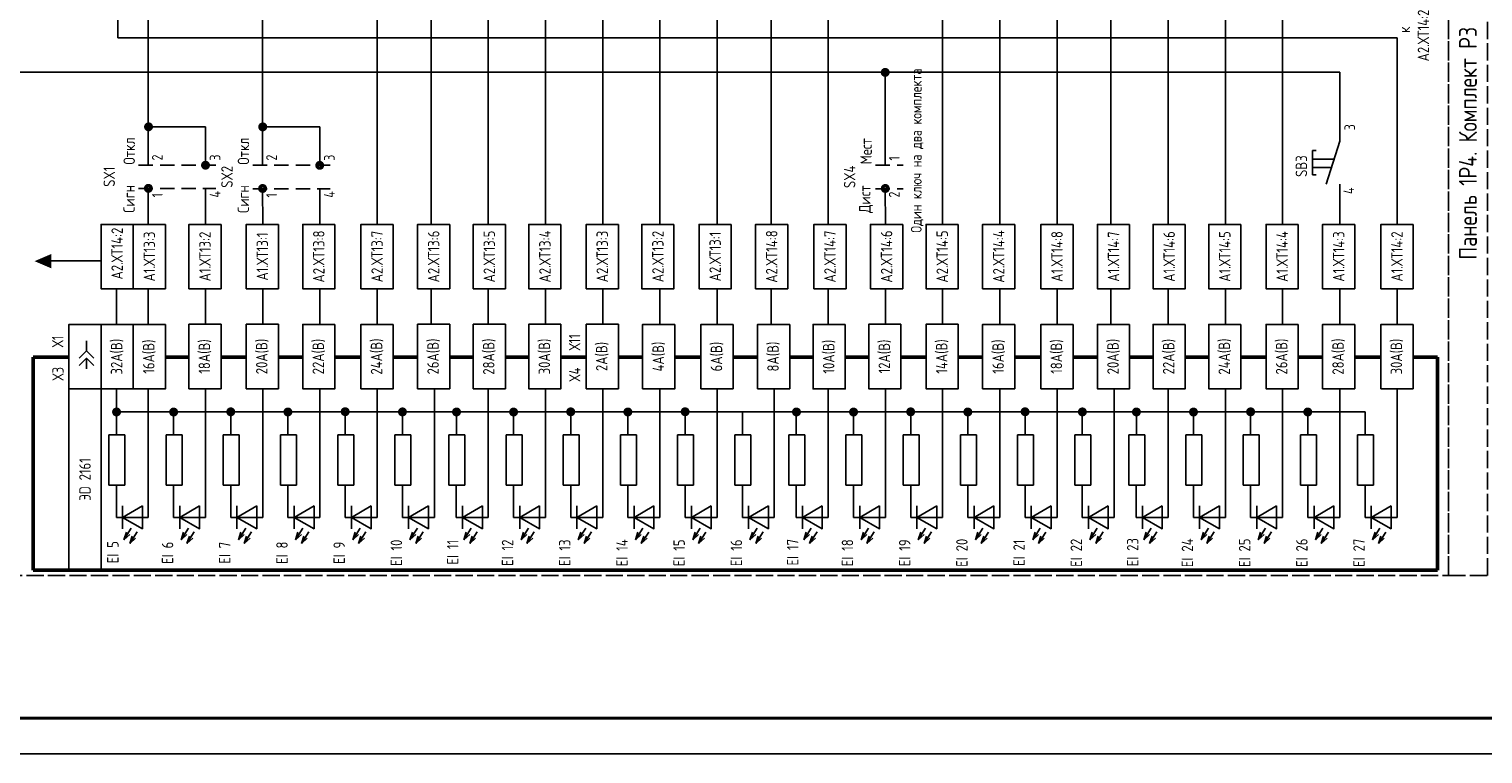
# Model space of a CAD drawing. Header units: millimetres. Extents: x 616 to 6446, y 2590 to 5711.
# Tile 16 of 50: x 2921 to 3124, y 3305 to 3407. Entities that reach past the tile are written whole.
import ezdxf

# ---------------------------------------------------------------- set-up
doc = ezdxf.new("R2010")
doc.units = ezdxf.units.MM
doc.linetypes.add('ACAD_ISO02W100', pattern=[15, 12, -3])
doc.linetypes.add('JIS_02_2.0', pattern=[3, 2, -1])
doc.styles.add('SIMPLEX', font='GOST.ttf', dxfattribs={"height": 5})

msp = doc.modelspace()

# ---------------------------------------------------------------- hatches: boundary and pattern name
h = msp.add_hatch(color=256)
h.dxf.hatch_style = 1
h.paths.add_polyline_path([(2923.68, 3375.24), (2921.34, 3374.24), (2923.68, 3373.24)])

# ---------------------------------------------------------------- linework, layer by layer
for p, q in [((2933, 3410), (2933, 3405.47)), ((2937.25, 3387.65), (2937.25, 3410)), ((2953.23, 3387.65), (2953.22, 3410)), ((2969.25, 3379.39), (2969.25, 3410)), ((2976.79, 3379.39), (2976.79, 3410)), ((2984.79, 3379.39), (2984.79, 3410)), ((2992.79, 3379.39), (2992.79, 3410)), ((3000.79, 3379.39), (3000.79, 3410)), ((3008.79, 3379.39), (3008.79, 3410)), ((3016.79, 3379.39), (3016.79, 3410)), ((3024.33, 3379.39), (3024.33, 3410)), ((3032.33, 3379.39), (3032.33, 3410)), ((3048.33, 3379.39), (3048.33, 3410)), ((3056.33, 3379.39), (3056.33, 3410)), ((3064.33, 3379.39), (3064.33, 3410)), ((3071.87, 3379.39), (3071.87, 3410)), ((3079.87, 3379.39), (3079.87, 3410)), ((3087.87, 3379.39), (3087.87, 3410)), ((3095.87, 3379.39), (3095.87, 3410)), ((2933, 3405.47), (3111.87, 3405.47)), ((3111.87, 3379.39), (3111.87, 3405.47)), ((3103.87, 3400.65), (2857.18, 3400.65)), ((3040.31, 3387.65), (3040.29, 3400.65)), ((3103.87, 3391.02), (3103.87, 3400.65)), ((2945.25, 3393.01), (2937.25, 3393.01)), ((2945.25, 3387.66), (2945.25, 3393.01)), ((2961.22, 3393), (2953.22, 3393)), ((2961.22, 3387.65), (2961.22, 3393)), ((3100.07, 3389.7), (3100.07, 3386.3)), ((3100.07, 3389.7), (3100.57, 3389.7)), ((3103.87, 3391.02), (3101.96, 3385.02)), ((3103.07, 3388.52), (3100.07, 3388.52)), ((3102.7, 3387.33), (3100.07, 3387.33)), ((3100.07, 3386.3), (3100.57, 3386.3)), ((2937.25, 3379.39), (2937.25, 3384.39)), ((2945.25, 3379.39), (2945.25, 3384.39)), ((2953.25, 3379.39), (2953.23, 3384.41)), ((2961.25, 3379.39), (2961.25, 3384.37)), ((3040.33, 3379.39), (3040.31, 3384.41)), ((3103.87, 3379.39), (3103.87, 3385.02)), ((2930.64, 3374.27), (2923.64, 3374.27)), ((2932.78, 3365.4), (2932.78, 3370.39)), ((2937.25, 3365.4), (2937.25, 3370.39)), ((2945.25, 3365.4), (2945.25, 3370.39)), ((2953.25, 3365.4), (2953.25, 3370.39)), ((2961.25, 3365.4), (2961.25, 3370.39)), ((2969.25, 3365.4), (2969.25, 3370.39)), ((2976.79, 3365.4), (2976.79, 3370.39)), ((2984.79, 3365.4), (2984.79, 3370.39)), ((2992.79, 3365.4), (2992.79, 3370.39)), ((3000.79, 3365.4), (3000.79, 3370.39)), ((3008.79, 3365.4), (3008.79, 3370.39)), ((3016.79, 3365.4), (3016.79, 3370.39)), ((3024.33, 3365.4), (3024.33, 3370.39)), ((3032.33, 3365.4), (3032.33, 3370.39)), ((3040.33, 3365.4), (3040.33, 3370.39)), ((3048.33, 3365.4), (3048.33, 3370.39)), ((3056.33, 3365.4), (3056.33, 3370.39)), ((3064.33, 3365.4), (3064.33, 3370.39)), ((3071.87, 3365.4), (3071.87, 3370.39)), ((3079.87, 3365.4), (3079.87, 3370.39)), ((3087.87, 3365.4), (3087.87, 3370.39)), ((3095.87, 3365.4), (3095.87, 3370.39)), ((3103.87, 3365.4), (3103.87, 3370.39)), ((3111.87, 3365.4), (3111.87, 3370.39)), ((2928.61, 3363.11), (2928.61, 3361.69)), ((2928.61, 3359.17), (2928.61, 3360.66)), ((2932.78, 3349.94), (2932.78, 3356.4)), ((2937.25, 3338.42), (2937.25, 3356.41)), ((2945.25, 3338.42), (2945.25, 3356.41)), ((2953.25, 3338.42), (2953.25, 3356.41)), ((2961.25, 3338.42), (2961.25, 3356.4)), ((2969.25, 3338.42), (2969.25, 3356.4)), ((2977.25, 3338.42), (2977.25, 3356.41)), ((2984.79, 3338.42), (2984.79, 3356.41)), ((2992.79, 3338.42), (2992.79, 3356.41)), ((3000.79, 3338.42), (3000.79, 3356.41)), ((3008.79, 3338.42), (3008.79, 3356.4)), ((3016.79, 3338.42), (3016.79, 3356.4)), ((3024.79, 3338.42), (3024.79, 3356.4)), ((3032.33, 3338.42), (3032.33, 3356.41)), ((3040.33, 3338.42), (3040.33, 3356.41)), ((3048.33, 3338.42), (3048.33, 3356.41)), ((3056.33, 3338.42), (3056.33, 3356.4)), ((3064.33, 3338.42), (3064.33, 3356.4)), ((3072.33, 3338.42), (3072.33, 3356.4)), ((3079.87, 3338.42), (3079.87, 3356.4)), ((3087.87, 3338.42), (3087.87, 3356.4)), ((3095.87, 3338.42), (3095.87, 3356.4)), ((3103.87, 3338.42), (3103.87, 3356.4)), ((3111.87, 3338.42), (3111.87, 3356.4)), ((2932.78, 3353.17), (2972.78, 3353.17)), ((2940.78, 3349.94), (2940.78, 3353.17)), ((2948.78, 3349.94), (2948.78, 3353.17)), ((2956.78, 3349.94), (2956.78, 3353.17)), ((2964.78, 3349.94), (2964.78, 3353.17)), ((2972.78, 3349.94), (2972.78, 3353.17)), ((2972.78, 3353.17), (3020.32, 3353.17)), ((2980.35, 3349.92), (2980.35, 3353.16)), ((2988.32, 3349.94), (2988.32, 3353.17)), ((2996.32, 3349.94), (2996.32, 3353.17)), ((3004.32, 3349.94), (3004.32, 3353.17)), ((3012.32, 3349.94), (3012.32, 3353.17)), ((3020.32, 3349.94), (3020.32, 3353.17)), ((3020.32, 3353.17), (3067.86, 3353.17)), ((3027.86, 3349.94), (3027.86, 3353.17)), ((3035.86, 3349.94), (3035.86, 3353.17)), ((3043.86, 3349.94), (3043.86, 3353.17)), ((3051.86, 3349.94), (3051.86, 3353.17)), ((3059.86, 3349.94), (3059.86, 3353.17)), ((3067.86, 3349.94), (3067.86, 3353.17)), ((3067.86, 3353.17), (3107.4, 3353.17)), ((3075.43, 3349.92), (3075.43, 3353.16)), ((3083.4, 3349.94), (3083.4, 3353.17)), ((3091.4, 3349.94), (3091.4, 3353.17)), ((3099.4, 3349.94), (3099.4, 3353.17)), ((3107.4, 3349.94), (3107.4, 3353.17)), ((2933.97, 3349.94), (2931.73, 3349.94)), ((2931.73, 3349.94), (2931.73, 3342.94)), ((2933.97, 3349.94), (2933.97, 3342.94)), ((2941.97, 3349.94), (2939.73, 3349.94)), ((2939.73, 3349.94), (2939.73, 3342.94)), ((2941.97, 3349.94), (2941.97, 3342.94)), ((2949.97, 3349.94), (2947.73, 3349.94)), ((2947.73, 3349.94), (2947.73, 3342.94)), ((2949.97, 3349.94), (2949.97, 3342.94)), ((2957.97, 3349.94), (2955.73, 3349.94)), ((2955.73, 3349.94), (2955.73, 3342.94)), ((2957.97, 3349.94), (2957.97, 3342.94)), ((2965.97, 3349.94), (2963.73, 3349.94)), ((2963.73, 3349.94), (2963.73, 3342.94)), ((2965.97, 3349.94), (2965.97, 3342.94)), ((2973.97, 3349.94), (2971.73, 3349.94)), ((2971.73, 3349.94), (2971.73, 3342.94)), ((2973.97, 3349.94), (2973.97, 3342.94)), ((2981.51, 3349.94), (2979.27, 3349.94)), ((2979.27, 3349.94), (2979.27, 3342.94)), ((2981.51, 3349.94), (2981.51, 3342.94)), ((2989.51, 3349.94), (2987.27, 3349.94)), ((2987.27, 3349.94), (2987.27, 3342.94)), ((2989.51, 3349.94), (2989.51, 3342.94)), ((2997.51, 3349.94), (2995.27, 3349.94)), ((2995.27, 3349.94), (2995.27, 3342.94)), ((2997.51, 3349.94), (2997.51, 3342.94)), ((3005.51, 3349.94), (3003.27, 3349.94)), ((3003.27, 3349.94), (3003.27, 3342.94)), ((3005.51, 3349.94), (3005.51, 3342.94)), ((3013.51, 3349.94), (3011.27, 3349.94)), ((3011.27, 3349.94), (3011.27, 3342.94)), ((3013.51, 3349.94), (3013.51, 3342.94)), ((3021.51, 3349.94), (3019.27, 3349.94)), ((3019.27, 3349.94), (3019.27, 3342.94)), ((3021.51, 3349.94), (3021.51, 3342.94)), ((3029.05, 3349.94), (3026.81, 3349.94)), ((3026.81, 3349.94), (3026.81, 3342.94)), ((3029.05, 3349.94), (3029.05, 3342.94)), ((3037.05, 3349.94), (3034.81, 3349.94)), ((3034.81, 3349.94), (3034.81, 3342.94)), ((3037.05, 3349.94), (3037.05, 3342.94)), ((3045.05, 3349.94), (3042.81, 3349.94)), ((3042.81, 3349.94), (3042.81, 3342.94)), ((3045.05, 3349.94), (3045.05, 3342.94)), ((3053.05, 3349.94), (3050.81, 3349.94)), ((3050.81, 3349.94), (3050.81, 3342.94)), ((3053.05, 3349.94), (3053.05, 3342.94)), ((3061.05, 3349.94), (3058.81, 3349.94)), ((3058.81, 3349.94), (3058.81, 3342.94)), ((3061.05, 3349.94), (3061.05, 3342.94)), ((3069.05, 3349.94), (3066.81, 3349.94)), ((3066.81, 3349.94), (3066.81, 3342.94)), ((3069.05, 3349.94), (3069.05, 3342.94)), ((3076.59, 3349.94), (3074.35, 3349.94)), ((3074.35, 3349.94), (3074.35, 3342.94)), ((3076.59, 3349.94), (3076.59, 3342.94)), ((3084.59, 3349.94), (3082.35, 3349.94)), ((3082.35, 3349.94), (3082.35, 3342.94)), ((3084.59, 3349.94), (3084.59, 3342.94)), ((3092.59, 3349.94), (3090.35, 3349.94)), ((3090.35, 3349.94), (3090.35, 3342.94)), ((3092.59, 3349.94), (3092.59, 3342.94)), ((3100.59, 3349.94), (3098.35, 3349.94)), ((3098.35, 3349.94), (3098.35, 3342.94)), ((3100.59, 3349.94), (3100.59, 3342.94)), ((3108.59, 3349.94), (3106.35, 3349.94)), ((3106.35, 3349.94), (3106.35, 3342.94)), ((3108.59, 3349.94), (3108.59, 3342.94)), ((2933.97, 3342.94), (2931.73, 3342.94)), ((2932.78, 3338.42), (2932.78, 3342.94)), ((2941.97, 3342.94), (2939.73, 3342.94)), ((2940.78, 3338.42), (2940.78, 3342.94)), ((2949.97, 3342.94), (2947.73, 3342.94)), ((2948.78, 3338.42), (2948.78, 3342.94)), ((2957.97, 3342.94), (2955.73, 3342.94)), ((2956.78, 3338.42), (2956.78, 3342.94)), ((2965.97, 3342.94), (2963.73, 3342.94)), ((2964.78, 3338.42), (2964.78, 3342.94)), ((2973.97, 3342.94), (2971.73, 3342.94)), ((2972.78, 3338.42), (2972.78, 3342.94)), ((2981.51, 3342.94), (2979.27, 3342.94)), ((2980.32, 3338.42), (2980.32, 3342.94)), ((2989.51, 3342.94), (2987.27, 3342.94)), ((2988.32, 3338.42), (2988.32, 3342.94)), ((2997.51, 3342.94), (2995.27, 3342.94)), ((2996.32, 3338.42), (2996.32, 3342.94)), ((3005.51, 3342.94), (3003.27, 3342.94)), ((3004.32, 3338.42), (3004.32, 3342.94)), ((3013.51, 3342.94), (3011.27, 3342.94)), ((3012.32, 3338.42), (3012.32, 3342.94)), ((3021.51, 3342.94), (3019.27, 3342.94)), ((3020.32, 3338.42), (3020.32, 3342.94)), ((3029.05, 3342.94), (3026.81, 3342.94)), ((3027.86, 3338.42), (3027.86, 3342.94)), ((3037.05, 3342.94), (3034.81, 3342.94)), ((3035.86, 3338.42), (3035.86, 3342.94)), ((3045.05, 3342.94), (3042.81, 3342.94)), ((3043.86, 3338.42), (3043.86, 3342.94)), ((3053.05, 3342.94), (3050.81, 3342.94)), ((3051.86, 3338.42), (3051.86, 3342.94)), ((3061.05, 3342.94), (3058.81, 3342.94)), ((3059.86, 3338.42), (3059.86, 3342.94)), ((3069.05, 3342.94), (3066.81, 3342.94)), ((3067.86, 3338.42), (3067.86, 3342.94)), ((3076.59, 3342.94), (3074.35, 3342.94)), ((3075.4, 3338.42), (3075.4, 3342.94)), ((3084.59, 3342.94), (3082.35, 3342.94)), ((3083.4, 3338.42), (3083.4, 3342.94)), ((3092.59, 3342.94), (3090.35, 3342.94)), ((3091.4, 3338.42), (3091.4, 3342.94)), ((3100.59, 3342.94), (3098.35, 3342.94)), ((3099.4, 3338.42), (3099.4, 3342.94)), ((3108.59, 3342.94), (3106.35, 3342.94)), ((3107.4, 3338.42), (3107.4, 3342.94)), ((2937.25, 3338.42), (2932.78, 3338.42)), ((2933.65, 3340.02), (2933.65, 3336.82)), ((2945.25, 3338.42), (2940.78, 3338.42)), ((2941.65, 3340.02), (2941.65, 3336.82)), ((2953.25, 3338.42), (2948.78, 3338.42)), ((2949.65, 3340.02), (2949.65, 3336.82)), ((2961.25, 3338.42), (2956.78, 3338.42)), ((2957.65, 3340.02), (2957.65, 3336.82)), ((2969.25, 3338.42), (2964.78, 3338.42)), ((2965.65, 3340.02), (2965.65, 3336.82)), ((2977.25, 3338.42), (2972.78, 3338.42)), ((2973.65, 3340.02), (2973.65, 3336.82)), ((2984.79, 3338.42), (2980.32, 3338.42)), ((2981.19, 3340.02), (2981.19, 3336.82)), ((2992.79, 3338.42), (2988.32, 3338.42)), ((2989.19, 3340.02), (2989.19, 3336.82)), ((3000.79, 3338.42), (2996.32, 3338.42)), ((2997.19, 3340.02), (2997.19, 3336.82)), ((3008.79, 3338.42), (3004.32, 3338.42)), ((3005.19, 3340.02), (3005.19, 3336.82)), ((3016.79, 3338.42), (3012.32, 3338.42)), ((3013.19, 3340.02), (3013.19, 3336.82)), ((3024.79, 3338.42), (3020.32, 3338.42)), ((3021.19, 3340.02), (3021.19, 3336.82)), ((3032.33, 3338.42), (3027.86, 3338.42)), ((3028.73, 3340.02), (3028.73, 3336.82)), ((3040.33, 3338.42), (3035.86, 3338.42)), ((3036.73, 3340.02), (3036.73, 3336.82)), ((3048.33, 3338.42), (3043.86, 3338.42)), ((3044.73, 3340.02), (3044.73, 3336.82)), ((3056.33, 3338.42), (3051.86, 3338.42)), ((3052.73, 3340.02), (3052.73, 3336.82)), ((3064.33, 3338.42), (3059.86, 3338.42)), ((3060.73, 3340.02), (3060.73, 3336.82)), ((3072.33, 3338.42), (3067.86, 3338.42)), ((3068.73, 3340.02), (3068.73, 3336.82)), ((3079.87, 3338.42), (3075.4, 3338.42)), ((3076.27, 3340.02), (3076.27, 3336.82)), ((3087.87, 3338.42), (3083.4, 3338.42)), ((3084.27, 3340.02), (3084.27, 3336.82)), ((3095.87, 3338.42), (3091.4, 3338.42)), ((3092.27, 3340.02), (3092.27, 3336.82)), ((3103.87, 3338.42), (3099.4, 3338.42)), ((3100.27, 3340.02), (3100.27, 3336.82)), ((3111.87, 3338.42), (3107.4, 3338.42)), ((3108.27, 3340.02), (3108.27, 3336.82)), ((3405.23, 3305.35), (2811.23, 3305.35))]:
    msp.add_line(p, q)
at = {"linetype": 'JIS_02_2.0'}
for p, q in [((2935.89, 3387.66), (2946.68, 3387.66)), ((2951.86, 3387.65), (2962.66, 3387.65)), ((3038.95, 3387.65), (3042.79, 3387.65)), ((2935.89, 3384.39), (2946.68, 3384.39)), ((2951.86, 3384.37), (2962.66, 3384.37)), ((3038.95, 3384.37), (3042.79, 3384.37))]:
    msp.add_line(p, q, dxfattribs=at)
at = {"lineweight": 50}
for p, q in [((2926.14, 3360.83), (2921.14, 3360.83)), ((2921.14, 3360.83), (2921.14, 3331.06)), ((2942.92, 3360.83), (2939.64, 3360.83)), ((2950.94, 3360.83), (2947.42, 3360.83)), ((2958.84, 3360.83), (2955.44, 3360.83)), ((2966.99, 3360.83), (2963.34, 3360.83)), ((2974.9, 3360.83), (2971.49, 3360.83)), ((2982.68, 3360.83), (2979.4, 3360.83)), ((2990.46, 3360.83), (2987.18, 3360.83)), ((2998.48, 3360.83), (2994.96, 3360.83)), ((3006.38, 3360.83), (3002.98, 3360.83)), ((3014.53, 3360.83), (3010.88, 3360.83)), ((3022.44, 3360.83), (3019.03, 3360.83)), ((3030.22, 3360.83), (3026.94, 3360.83)), ((3038, 3360.83), (3034.72, 3360.83)), ((3046.02, 3360.83), (3042.5, 3360.83)), ((3053.92, 3360.83), (3050.52, 3360.83)), ((3062.07, 3360.83), (3058.42, 3360.83)), ((3069.98, 3360.83), (3066.57, 3360.83)), ((3077.76, 3360.83), (3074.48, 3360.83)), ((3085.54, 3360.83), (3082.26, 3360.83)), ((3093.56, 3360.83), (3090.04, 3360.83)), ((3101.46, 3360.83), (3098.06, 3360.83)), ((3109.61, 3360.83), (3105.96, 3360.83)), ((3117.52, 3360.83), (3114.11, 3360.83)), ((3117.52, 3331.05), (3117.52, 3360.83)), ((2921.14, 3331.06), (3117.52, 3331.05))]:
    msp.add_line(p, q, dxfattribs=at)
at = {"linetype": 'Continuous'}
for p, q in [((2934.87, 3336.89), (2933.84, 3335.28)), ((2933.84, 3335.28), (2934.18, 3336.33)), ((2935.68, 3336.38), (2934.65, 3334.76)), ((2942.87, 3336.89), (2941.84, 3335.28)), ((2941.84, 3335.28), (2942.18, 3336.33)), ((2943.68, 3336.38), (2942.65, 3334.76)), ((2950.87, 3336.89), (2949.84, 3335.28)), ((2949.84, 3335.28), (2950.18, 3336.33)), ((2951.68, 3336.38), (2950.65, 3334.76)), ((2958.87, 3336.89), (2957.84, 3335.27)), ((2957.84, 3335.27), (2958.18, 3336.33)), ((2959.68, 3336.38), (2958.65, 3334.76)), ((2966.87, 3336.89), (2965.84, 3335.27)), ((2965.84, 3335.27), (2966.18, 3336.33)), ((2967.68, 3336.38), (2966.65, 3334.76)), ((2974.87, 3336.89), (2973.84, 3335.27)), ((2973.84, 3335.27), (2974.18, 3336.33)), ((2975.68, 3336.38), (2974.65, 3334.76)), ((2982.41, 3336.89), (2981.38, 3335.27)), ((2981.38, 3335.27), (2981.72, 3336.33)), ((2983.22, 3336.38), (2982.19, 3334.76)), ((2990.41, 3336.89), (2989.38, 3335.27)), ((2989.38, 3335.27), (2989.72, 3336.33)), ((2991.22, 3336.38), (2990.19, 3334.76)), ((2998.41, 3336.89), (2997.38, 3335.27)), ((2997.38, 3335.27), (2997.72, 3336.33)), ((2999.22, 3336.38), (2998.19, 3334.76)), ((3006.41, 3336.89), (3005.38, 3335.27)), ((3005.38, 3335.27), (3005.72, 3336.33)), ((3007.22, 3336.37), (3006.19, 3334.76)), ((3014.41, 3336.89), (3013.38, 3335.27)), ((3013.38, 3335.27), (3013.72, 3336.33)), ((3015.22, 3336.37), (3014.19, 3334.76)), ((3022.41, 3336.89), (3021.38, 3335.27)), ((3021.38, 3335.27), (3021.72, 3336.33)), ((3023.22, 3336.38), (3022.19, 3334.76)), ((3029.95, 3336.89), (3028.92, 3335.27)), ((3028.92, 3335.27), (3029.26, 3336.33)), ((3030.76, 3336.38), (3029.73, 3334.76)), ((3037.95, 3336.89), (3036.92, 3335.27)), ((3036.92, 3335.27), (3037.26, 3336.33)), ((3038.76, 3336.38), (3037.73, 3334.76)), ((3045.95, 3336.89), (3044.92, 3335.27)), ((3044.92, 3335.27), (3045.26, 3336.33)), ((3046.76, 3336.38), (3045.73, 3334.76)), ((3053.95, 3336.89), (3052.92, 3335.27)), ((3052.92, 3335.27), (3053.26, 3336.33)), ((3054.76, 3336.37), (3053.73, 3334.76)), ((3061.95, 3336.89), (3060.92, 3335.27)), ((3060.92, 3335.27), (3061.26, 3336.33)), ((3062.76, 3336.37), (3061.73, 3334.76)), ((3069.95, 3336.89), (3068.92, 3335.27)), ((3068.92, 3335.27), (3069.26, 3336.33)), ((3070.76, 3336.38), (3069.73, 3334.76)), ((3077.49, 3336.89), (3076.46, 3335.27)), ((3076.46, 3335.27), (3076.8, 3336.33)), ((3078.3, 3336.38), (3077.27, 3334.76)), ((3085.49, 3336.89), (3084.46, 3335.27)), ((3084.46, 3335.27), (3084.8, 3336.33)), ((3086.3, 3336.38), (3085.27, 3334.76)), ((3093.49, 3336.89), (3092.46, 3335.27)), ((3092.46, 3335.27), (3092.8, 3336.33)), ((3094.3, 3336.38), (3093.27, 3334.76)), ((3101.49, 3336.89), (3100.46, 3335.27)), ((3100.46, 3335.27), (3100.8, 3336.33)), ((3102.3, 3336.37), (3101.27, 3334.75)), ((3109.49, 3336.89), (3108.46, 3335.27)), ((3108.46, 3335.27), (3108.8, 3336.33)), ((3110.3, 3336.37), (3109.27, 3334.75)), ((2933.84, 3335.28), (2934.65, 3336.03)), ((2934.65, 3334.76), (2934.99, 3335.81)), ((2934.65, 3334.76), (2935.47, 3335.51)), ((2941.84, 3335.28), (2942.65, 3336.03)), ((2942.65, 3334.76), (2942.99, 3335.81)), ((2942.65, 3334.76), (2943.47, 3335.51)), ((2949.84, 3335.28), (2950.65, 3336.03)), ((2950.65, 3334.76), (2950.99, 3335.81)), ((2950.65, 3334.76), (2951.47, 3335.51)), ((2957.84, 3335.27), (2958.65, 3336.03)), ((2958.65, 3334.76), (2958.99, 3335.81)), ((2958.65, 3334.76), (2959.47, 3335.51)), ((2965.84, 3335.27), (2966.65, 3336.03)), ((2966.65, 3334.76), (2966.99, 3335.81)), ((2966.65, 3334.76), (2967.47, 3335.51)), ((2973.84, 3335.27), (2974.65, 3336.03)), ((2974.65, 3334.76), (2974.99, 3335.81)), ((2974.65, 3334.76), (2975.47, 3335.51)), ((2981.38, 3335.27), (2982.19, 3336.03)), ((2982.19, 3334.76), (2982.53, 3335.81)), ((2982.19, 3334.76), (2983.01, 3335.51)), ((2989.38, 3335.27), (2990.19, 3336.03)), ((2990.19, 3334.76), (2990.53, 3335.81)), ((2990.19, 3334.76), (2991.01, 3335.51)), ((2997.38, 3335.27), (2998.19, 3336.03)), ((2998.19, 3334.76), (2998.53, 3335.81)), ((2998.19, 3334.76), (2999.01, 3335.51)), ((3005.38, 3335.27), (3006.19, 3336.03)), ((3006.19, 3334.76), (3006.53, 3335.81)), ((3006.19, 3334.76), (3007.01, 3335.51)), ((3013.38, 3335.27), (3014.19, 3336.03)), ((3014.19, 3334.76), (3014.53, 3335.81)), ((3014.19, 3334.76), (3015.01, 3335.51)), ((3021.38, 3335.27), (3022.19, 3336.03)), ((3022.19, 3334.76), (3022.53, 3335.81)), ((3022.19, 3334.76), (3023.01, 3335.51)), ((3028.92, 3335.27), (3029.73, 3336.03)), ((3029.73, 3334.76), (3030.07, 3335.81)), ((3029.73, 3334.76), (3030.55, 3335.51)), ((3036.92, 3335.27), (3037.73, 3336.03)), ((3037.73, 3334.76), (3038.07, 3335.81)), ((3037.73, 3334.76), (3038.55, 3335.51)), ((3044.92, 3335.27), (3045.73, 3336.03)), ((3045.73, 3334.76), (3046.07, 3335.81)), ((3045.73, 3334.76), (3046.55, 3335.51)), ((3052.92, 3335.27), (3053.73, 3336.03)), ((3053.73, 3334.76), (3054.07, 3335.81)), ((3053.73, 3334.76), (3054.55, 3335.51)), ((3060.92, 3335.27), (3061.73, 3336.03)), ((3061.73, 3334.76), (3062.07, 3335.81)), ((3061.73, 3334.76), (3062.55, 3335.51)), ((3068.92, 3335.27), (3069.73, 3336.03)), ((3069.73, 3334.76), (3070.07, 3335.81)), ((3069.73, 3334.76), (3070.55, 3335.51)), ((3076.46, 3335.27), (3077.27, 3336.03)), ((3077.27, 3334.76), (3077.61, 3335.81)), ((3077.27, 3334.76), (3078.09, 3335.51)), ((3084.46, 3335.27), (3085.27, 3336.03)), ((3085.27, 3334.76), (3085.61, 3335.81)), ((3085.27, 3334.76), (3086.09, 3335.51)), ((3092.46, 3335.27), (3093.27, 3336.03)), ((3093.27, 3334.76), (3093.61, 3335.81)), ((3093.27, 3334.76), (3094.09, 3335.51)), ((3100.46, 3335.27), (3101.27, 3336.03)), ((3101.27, 3334.75), (3101.61, 3335.81)), ((3101.27, 3334.75), (3102.09, 3335.51)), ((3108.46, 3335.27), (3109.27, 3336.03)), ((3109.27, 3334.75), (3109.61, 3335.81)), ((3109.27, 3334.75), (3110.09, 3335.51))]:
    msp.add_line(p, q, dxfattribs=at)
at = {"lineweight": 40}
msp.add_line((3400.23, 3310.35), (2831.23, 3310.35), dxfattribs=at)
at = {"color": 32, "linetype": 'ACAD_ISO02W100', "ltscale": 0.2, "true_color": 0xcd6928}
for points in [[(2850.64, 3462), (2848.22, 3462), (2848.22, 3330.3), (3119.07, 3330.3), (3119.07, 3462), (2850.64, 3462)], [(3119.07, 3462), (3119.07, 3462), (3119.07, 3330.3), (3124.51, 3330.3), (3124.51, 3462), (3119.07, 3462)]]:
    msp.add_lwpolyline(points, dxfattribs=at)
at = {"const_width": 0.5}
for points in [[(3040.3, 3401.01, -1), (3040.3, 3400.26, -1)], [(2937.28, 3393.4, -1), (2937.28, 3392.65, -1)], [(2953.25, 3393.39, -1), (2953.25, 3392.64, -1)], [(2945.25, 3388.03, -1), (2945.25, 3387.28, -1)], [(2961.22, 3388.01, -1), (2961.22, 3387.26, -1)], [(2937.26, 3384.8, -1), (2937.26, 3384.05, -1)], [(2953.23, 3384.78, -1), (2953.23, 3384.03, -1)], [(3040.31, 3384.78, -1), (3040.31, 3384.03, -1)], [(2932.81, 3353.53, -1), (2932.81, 3352.78, -1)], [(2940.79, 3353.52, -1), (2940.79, 3352.77, -1)], [(2948.78, 3353.55, -1), (2948.78, 3352.8, -1)], [(2956.77, 3353.53, -1), (2956.77, 3352.78, -1)], [(2964.78, 3353.57, -1), (2964.78, 3352.82, -1)], [(2972.79, 3353.54, -1), (2972.79, 3352.79, -1)], [(2980.35, 3353.53, -1), (2980.35, 3352.78, -1)], [(2988.33, 3353.52, -1), (2988.33, 3352.77, -1)], [(2996.32, 3353.55, -1), (2996.32, 3352.8, -1)], [(3004.31, 3353.53, -1), (3004.31, 3352.78, -1)], [(3012.32, 3353.56, -1), (3012.32, 3352.81, -1)], [(3027.89, 3353.53, -1), (3027.89, 3352.78, -1)], [(3035.87, 3353.52, -1), (3035.87, 3352.77, -1)], [(3043.86, 3353.55, -1), (3043.86, 3352.8, -1)], [(3051.85, 3353.53, -1), (3051.85, 3352.78, -1)], [(3059.86, 3353.56, -1), (3059.86, 3352.81, -1)], [(3067.87, 3353.54, -1), (3067.87, 3352.79, -1)], [(3075.43, 3353.53, -1), (3075.43, 3352.78, -1)], [(3083.41, 3353.52, -1), (3083.41, 3352.77, -1)], [(3091.4, 3353.55, -1), (3091.4, 3352.8, -1)], [(3099.39, 3353.53, -1), (3099.39, 3352.78, -1)]]:
    msp.add_lwpolyline(points, format="xyb", close=True, dxfattribs=at)
for points in [[(2935.14, 3379.39), (2935.14, 3370.39), (2930.64, 3370.39), (2930.64, 3379.39)], [(2939.64, 3379.39), (2939.64, 3370.39), (2935.14, 3370.39), (2935.14, 3379.39)], [(2947.42, 3379.39), (2947.42, 3370.39), (2942.92, 3370.39), (2942.92, 3379.39)], [(2955.44, 3379.39), (2955.44, 3370.39), (2950.94, 3370.39), (2950.94, 3379.39)], [(2963.34, 3379.39), (2963.34, 3370.39), (2958.84, 3370.39), (2958.84, 3379.39)], [(2971.49, 3379.39), (2971.49, 3370.39), (2966.99, 3370.39), (2966.99, 3379.39)], [(2979.4, 3379.39), (2979.4, 3370.39), (2974.9, 3370.39), (2974.9, 3379.39)], [(2987.18, 3379.39), (2987.18, 3370.39), (2982.68, 3370.39), (2982.68, 3379.39)], [(2994.96, 3379.39), (2994.96, 3370.39), (2990.46, 3370.39), (2990.46, 3379.39)], [(3002.98, 3379.39), (3002.98, 3370.39), (2998.48, 3370.39), (2998.48, 3379.39)], [(3010.76, 3379.39), (3010.76, 3370.39), (3006.26, 3370.39), (3006.26, 3379.39)], [(3018.77, 3379.39), (3018.77, 3370.39), (3014.27, 3370.39), (3014.27, 3379.39)], [(3026.67, 3379.39), (3026.67, 3370.39), (3022.17, 3370.39), (3022.17, 3379.39)], [(3034.82, 3379.39), (3034.82, 3370.39), (3030.32, 3370.39), (3030.32, 3379.39)], [(3042.74, 3379.39), (3042.74, 3370.39), (3038.24, 3370.39), (3038.24, 3379.39)], [(3050.52, 3379.39), (3050.52, 3370.39), (3046.02, 3370.39), (3046.02, 3379.39)], [(3058.42, 3379.39), (3058.42, 3370.39), (3053.92, 3370.39), (3053.92, 3379.39)], [(3066.57, 3379.39), (3066.57, 3370.39), (3062.07, 3370.39), (3062.07, 3379.39)], [(3074.48, 3379.39), (3074.48, 3370.39), (3069.98, 3370.39), (3069.98, 3379.39)], [(3082.26, 3379.39), (3082.26, 3370.39), (3077.76, 3370.39), (3077.76, 3379.39)], [(3090.04, 3379.39), (3090.04, 3370.39), (3085.54, 3370.39), (3085.54, 3379.39)], [(3098.06, 3379.39), (3098.06, 3370.39), (3093.56, 3370.39), (3093.56, 3379.39)], [(3105.96, 3379.39), (3105.96, 3370.39), (3101.46, 3370.39), (3101.46, 3379.39)], [(3114.11, 3379.39), (3114.11, 3370.39), (3109.61, 3370.39), (3109.61, 3379.39)], [(2930.64, 3365.39), (2930.64, 3356.39), (2926.14, 3356.39), (2926.14, 3365.39)], [(2935.14, 3365.39), (2935.14, 3356.39), (2930.64, 3356.39), (2930.64, 3365.39)], [(2939.64, 3365.39), (2939.64, 3356.39), (2935.14, 3356.39), (2935.14, 3365.39)], [(2947.42, 3365.41), (2947.42, 3356.41), (2942.92, 3356.41), (2942.92, 3365.41)], [(2955.44, 3365.41), (2955.44, 3356.41), (2950.94, 3356.41), (2950.94, 3365.41)], [(2963.34, 3365.4), (2963.34, 3356.4), (2958.84, 3356.4), (2958.84, 3365.4)], [(2971.49, 3365.4), (2971.49, 3356.4), (2966.99, 3356.4), (2966.99, 3365.4)], [(2979.4, 3365.41), (2979.4, 3356.41), (2974.9, 3356.41), (2974.9, 3365.41)], [(2987.18, 3365.41), (2987.18, 3356.41), (2982.68, 3356.41), (2982.68, 3365.41)], [(2994.96, 3365.41), (2994.96, 3356.41), (2990.46, 3356.41), (2990.46, 3365.41)], [(3002.98, 3365.41), (3002.98, 3356.41), (2998.48, 3356.41), (2998.48, 3365.41)], [(3010.88, 3365.4), (3010.88, 3356.4), (3006.38, 3356.4), (3006.38, 3365.4)], [(3019.03, 3365.4), (3019.03, 3356.4), (3014.53, 3356.4), (3014.53, 3365.4)], [(3026.94, 3365.4), (3026.94, 3356.4), (3022.44, 3356.4), (3022.44, 3365.4)], [(3034.72, 3365.39), (3034.72, 3356.39), (3030.22, 3356.39), (3030.22, 3365.39)], [(3042.5, 3365.41), (3042.5, 3356.41), (3038, 3356.41), (3038, 3365.41)], [(3050.52, 3365.41), (3050.52, 3356.41), (3046.02, 3356.41), (3046.02, 3365.41)], [(3058.42, 3365.4), (3058.42, 3356.4), (3053.92, 3356.4), (3053.92, 3365.4)], [(3066.57, 3365.4), (3066.57, 3356.4), (3062.07, 3356.4), (3062.07, 3365.4)], [(3074.48, 3365.4), (3074.48, 3356.4), (3069.98, 3356.4), (3069.98, 3365.4)], [(3082.26, 3365.4), (3082.26, 3356.4), (3077.76, 3356.4), (3077.76, 3365.4)], [(3090.04, 3365.4), (3090.04, 3356.4), (3085.54, 3356.4), (3085.54, 3365.4)], [(3098.06, 3365.4), (3098.06, 3356.4), (3093.56, 3356.4), (3093.56, 3365.4)], [(3105.96, 3365.4), (3105.96, 3356.4), (3101.46, 3356.4), (3101.46, 3365.4)], [(3114.11, 3365.4), (3114.11, 3356.4), (3109.61, 3356.4), (3109.61, 3365.4)], [(2930.64, 3356.39), (2930.64, 3331.06), (2926.14, 3331.06), (2926.14, 3356.39)], [(2936.42, 3340.02), (2936.42, 3336.82), (2933.65, 3338.42)], [(2944.42, 3340.02), (2944.42, 3336.82), (2941.65, 3338.42)], [(2952.42, 3340.02), (2952.42, 3336.82), (2949.65, 3338.42)], [(2960.42, 3340.02), (2960.42, 3336.82), (2957.65, 3338.42)], [(2968.42, 3340.02), (2968.42, 3336.82), (2965.65, 3338.42)], [(2976.42, 3340.02), (2976.42, 3336.82), (2973.65, 3338.42)], [(2983.96, 3340.02), (2983.96, 3336.82), (2981.19, 3338.42)], [(2991.96, 3340.02), (2991.96, 3336.82), (2989.19, 3338.42)], [(2999.96, 3340.02), (2999.96, 3336.82), (2997.19, 3338.42)], [(3007.96, 3340.02), (3007.96, 3336.82), (3005.19, 3338.42)], [(3015.96, 3340.02), (3015.96, 3336.82), (3013.19, 3338.42)], [(3023.96, 3340.02), (3023.96, 3336.82), (3021.19, 3338.42)], [(3031.5, 3340.02), (3031.5, 3336.82), (3028.73, 3338.42)], [(3039.5, 3340.02), (3039.5, 3336.82), (3036.73, 3338.42)], [(3047.5, 3340.02), (3047.5, 3336.82), (3044.73, 3338.42)], [(3055.5, 3340.02), (3055.5, 3336.82), (3052.73, 3338.42)], [(3063.5, 3340.02), (3063.5, 3336.82), (3060.73, 3338.42)], [(3071.5, 3340.02), (3071.5, 3336.82), (3068.73, 3338.42)], [(3079.04, 3340.02), (3079.04, 3336.82), (3076.27, 3338.42)], [(3087.04, 3340.02), (3087.04, 3336.82), (3084.27, 3338.42)], [(3095.04, 3340.02), (3095.04, 3336.82), (3092.27, 3338.42)], [(3103.04, 3340.02), (3103.04, 3336.82), (3100.27, 3338.42)], [(3111.04, 3340.02), (3111.04, 3336.82), (3108.27, 3338.42)]]:
    msp.add_lwpolyline(points, close=True)
for points in [[(2927.58, 3360.66), (2928.61, 3361.69), (2929.65, 3360.66)], [(2927.58, 3359.63), (2928.61, 3360.66), (2929.65, 3359.63)]]:
    msp.add_lwpolyline(points)

# ---------------------------------------------------------------- texts
at = {"rotation": 90, "style": 'SIMPLEX'}
for s, insert, char_height, width, attachment_point in [('Панель 1Р4. Комплект РЗ №2 22Т', (3121.79, 3396.15), 2.5, 131.7047, 5), ('  к А2.ХТ14:2', (3114.23, 3405.79), 1.6, 9, 5), ('Один ключ на два комплекта', (3044.76, 3378.22), 1.5, 24.2311, 4), ('3', (3105.27, 3392.54), 1.5, 5.832, 4), ('Откл', (2934.58, 3389.64), 1.6, 3.4878, 5), ('Откл', (2950.55, 3389.62), 1.6, 3.4878, 5), ('Мест', (3037.63, 3389.62), 1.6, 3.4878, 5), ('2', (2938.51, 3388.32), 1.5, 5.832, 4), ('3', (2946.59, 3388.3), 1.5, 5.832, 4), ('2', (2954.48, 3388.31), 1.5, 5.832, 4), ('3', (2962.57, 3388.28), 1.5, 5.832, 4), ('1', (3041.56, 3388.31), 1.5, 5.832, 4), ('SB3', (3098.5, 3387.53), 1.6, 9, 5), ('SX1', (2931.78, 3386.05), 1.6, 5.202, 5), ('SX2', (2948.25, 3386.03), 1.6, 5.202, 5), ('SX4', (3035.33, 3386.03), 1.6, 5.202, 5), ('Сигн', (2934.56, 3382.94), 1.6, 9, 5), ('Сигн', (2950.53, 3382.92), 1.6, 9, 5), ('Дист', (3037.61, 3382.92), 1.6, 9, 5), ('1', (2938.51, 3383.16), 1.5, 5.832, 4), ('4', (2946.59, 3383.14), 1.5, 5.832, 4), ('1', (2954.48, 3383.14), 1.5, 5.832, 4), ('4', (2962.57, 3383.12), 1.5, 5.832, 4), ('2', (3041.56, 3383.14), 1.5, 5.832, 4), ('4', (3105.13, 3383.63), 1.5, 5.832, 4), (' А2.ХТ14:2', (2932.89, 3374.89), 1.6, 9, 5), ('А1.ХТ13:3', (2937.39, 3374.89), 1.6, 9, 5), ('А1.ХТ13:2', (2945.17, 3374.89), 1.6, 9, 5), ('А1.ХТ13:1', (2953.19, 3374.89), 1.6, 9, 5), ('А2.ХТ13:8', (2961.09, 3374.89), 1.6, 9, 5), ('А2.ХТ13:7', (2969.24, 3374.89), 1.6, 9, 5), ('А2.ХТ13:6', (2977.15, 3374.89), 1.6, 9, 5), ('А2.ХТ13:5', (2984.93, 3374.89), 1.6, 9, 5), ('А2.ХТ13:4', (2992.71, 3374.89), 1.6, 9, 5), ('А2.ХТ13:3', (3000.73, 3374.89), 1.6, 9, 5), ('А2.ХТ13:2', (3008.51, 3374.89), 1.6, 9, 5), ('А2.ХТ13:1', (3016.52, 3374.89), 1.6, 9, 5), ('А2.ХТ14:8', (3024.42, 3374.89), 1.6, 9, 5), ('А2.ХТ14:7', (3032.57, 3374.89), 1.6, 9, 5), ('А2.ХТ14:6', (3040.49, 3374.89), 1.6, 9, 5), ('А2.ХТ14:5', (3048.27, 3374.89), 1.6, 9, 5), ('А2.ХТ14:4', (3056.17, 3374.89), 1.6, 9, 5), ('А1.ХТ14:8', (3064.32, 3374.89), 1.6, 9, 5), ('А1.ХТ14:7', (3072.23, 3374.89), 1.6, 9, 5), ('А1.ХТ14:6', (3080.01, 3374.89), 1.6, 9, 5), ('А1.ХТ14:5', (3087.79, 3374.89), 1.6, 9, 5), ('А1.ХТ14:4', (3095.81, 3374.89), 1.6, 9, 5), ('А1.ХТ14:3', (3103.71, 3374.89), 1.6, 9, 5), ('А1.ХТ14:2', (3111.86, 3374.89), 1.6, 9, 5), ('32A(B)', (2932.89, 3360.89), 1.6, 9, 5), ('16А(В)', (2937.39, 3360.89), 1.6, 9, 5), ('18А(В)', (2945.17, 3360.91), 1.6, 9, 5), ('20А(В)', (2953.19, 3360.91), 1.6, 9, 5), ('22А(В)', (2961.09, 3360.9), 1.6, 9, 5), ('24А(В)', (2969.24, 3360.9), 1.6, 9, 5), ('26А(В)', (2977.15, 3360.91), 1.6, 9, 5), ('28А(В)', (2984.93, 3360.89), 1.6, 9, 5), ('30А(В)', (2992.71, 3360.91), 1.6, 9, 5), ('2А(В)', (3000.73, 3360.91), 1.6, 9, 5), ('4А(В)', (3008.63, 3360.9), 1.6, 9, 5), ('6А(В)', (3016.78, 3360.9), 1.6, 9, 5), ('8А(В)', (3024.69, 3360.9), 1.6, 9, 5), ('10А(В)', (3032.47, 3360.89), 1.6, 9, 5), ('12А(В)', (3040.25, 3360.91), 1.6, 9, 5), ('14А(В)', (3048.27, 3360.91), 1.6, 9, 5), ('16А(В)', (3056.17, 3360.9), 1.6, 9, 5), ('18А(В)', (3064.32, 3360.9), 1.6, 9, 5), ('20А(В)', (3072.23, 3360.9), 1.6, 9, 5), ('22А(В)', (3080.01, 3360.89), 1.6, 9, 5), ('24А(В)', (3087.79, 3360.9), 1.6, 9, 5), ('26А(В)', (3095.81, 3360.9), 1.6, 9, 5), ('28А(В)', (3103.71, 3360.9), 1.6, 9, 5), ('30А(В)', (3111.86, 3360.9), 1.6, 9, 5), ('ЭD 2161', (2928.39, 3343.72), 1.6, 25.3305, 5), ('EI 5', (2932.29, 3333.55), 1.6, 9, 5), ('EI 6', (2939.94, 3333.47), 1.6, 9, 5), ('EI 7', (2947.94, 3333.47), 1.6, 9, 5), ('EI 8', (2955.94, 3333.47), 1.6, 9, 5), ('EI 9', (2963.94, 3333.47), 1.6, 9, 5), ('EI 10', (2971.94, 3333.47), 1.6, 9, 5), ('EI 11', (2979.83, 3333.55), 1.6, 9, 5), ('EI 12', (2987.48, 3333.47), 1.6, 9, 5), ('EI 13', (2995.48, 3333.47), 1.6, 9, 5), ('EI 14', (3003.48, 3333.47), 1.6, 9, 5), ('EI 15', (3011.48, 3333.47), 1.6, 9, 5), ('EI 16', (3019.48, 3333.47), 1.6, 9, 5), ('EI 17', (3027.37, 3333.55), 1.6, 9, 5), ('EI 18', (3035.02, 3333.47), 1.6, 9, 5), ('EI 19', (3043.02, 3333.47), 1.6, 9, 5), ('EI 20', (3051.02, 3333.47), 1.6, 9, 5), ('EI 21', (3059.02, 3333.47), 1.6, 9, 5), ('EI 22', (3067.02, 3333.47), 1.6, 9, 5), ('EI 23', (3074.91, 3333.55), 1.6, 9, 5), ('EI 24', (3082.56, 3333.47), 1.6, 9, 5), ('EI 25', (3090.56, 3333.47), 1.6, 9, 5), ('EI 26', (3098.56, 3333.47), 1.6, 9, 5), ('EI 27', (3106.56, 3333.47), 1.6, 9, 5)]:
    msp.add_mtext(s, dxfattribs=dict(at, insert=insert, char_height=char_height, width=width, attachment_point=attachment_point))
at = {"color": 7, "char_height": 1.6, "attachment_point": 5, "rotation": 90, "style": 'SIMPLEX'}
for s, insert, width in [('Х1', (2924.58, 3363.02), 5.1651), ('Х11', (2996.86, 3362.91), 5.1651), ('Х3', (2924.61, 3358.5), 3.5036), ('Х4', (2996.89, 3358.39), 3.5036)]:
    msp.add_mtext(s, dxfattribs=dict(at, insert=insert, width=width))

doc.saveas('drawing.dxf')
